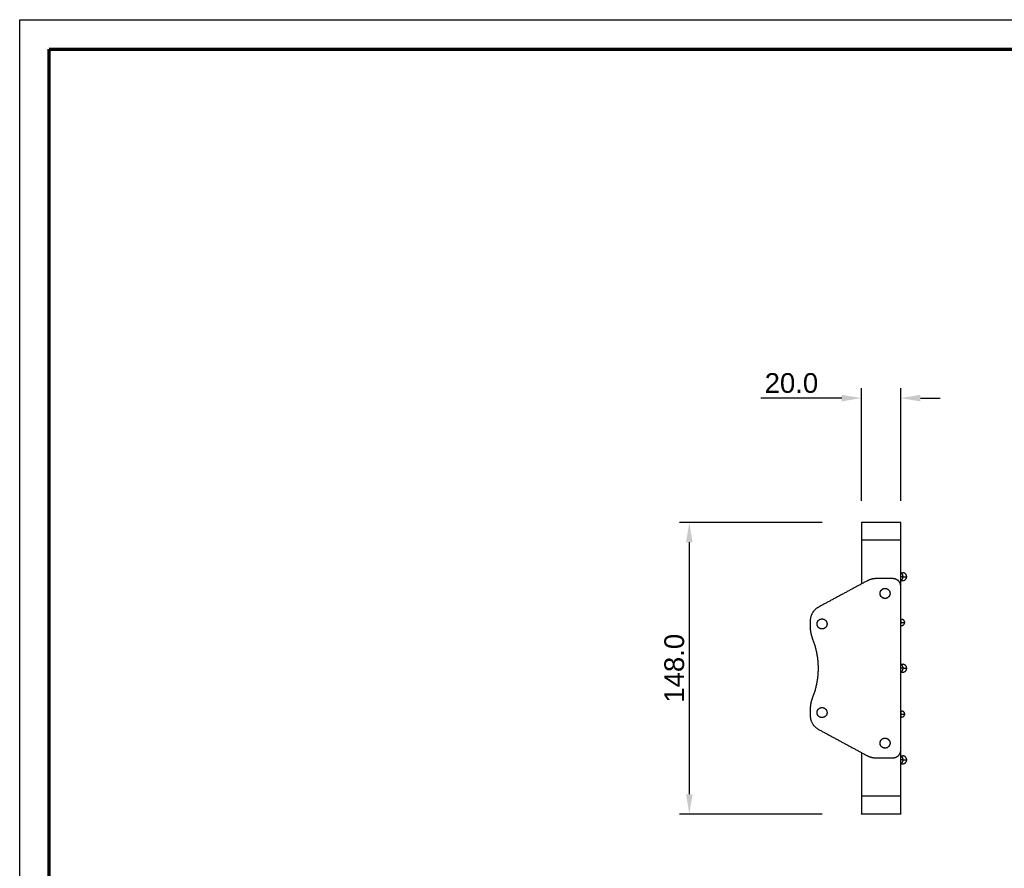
# Model space of a CAD drawing. Header units: millimetres. Extents: x 14749 to 15749, y -4769 to -3769.
# Tile 4 of 10: x 14749 to 15249, y -4200 to -3769. Entities that reach past the tile are written whole.
import ezdxf

# ---------------------------------------------------------------- set-up
doc = ezdxf.new("R2010")
doc.units = ezdxf.units.MM
doc.layers.add('ROXX NEO mini i_Guard', color=7, linetype='Continuous', true_color=0x000000)
doc.styles.add('Arial', font='arial.ttf')
doc.dimstyles.new('Arial', dxfattribs={"dimscale": 10, "dimtxt": 1, "dimasz": 1, "dimexe": 0.5, "dimexo": 2, "dimgap": 0.25, "dimtad": 1, "dimtoh": 1, "dimdec": 1, "dimzin": 1, "dimdsep": 46, "dimtxsty": 'Arial', "dimcen": 0.5, "dimazin": 1, "dimtfac": 1, "dimtdec": 4, "dimtix": 1, "dimtofl": 0, "dimtmove": 1, "dimatfit": 3, "dimfxl": 1, "dimtolj": 1, "dimtzin": 1, "dimarcsym": 0})

# ---------------------------------------------------------------- blocks, each defined once
blk = doc.blocks.new('*D2')
at = {"layer": 'Defpoints', "color": 0}
for p in [(15176.07, -4024.48), (15088.68, -4172.48), (15176.07, -4172.48)]:
    blk.add_point(p, dxfattribs=at)
at = {"layer": 'ROXX NEO mini i_Guard', "color": 0, "lineweight": -2}
for p, q in [((15156.07, -4024.48), (15083.68, -4024.48)), ((15088.68, -4034.48), (15088.68, -4162.48)), ((15156.07, -4172.48), (15083.68, -4172.48))]:
    blk.add_line(p, q, dxfattribs=at)
at = {"layer": 'ROXX NEO mini i_Guard', "color": 0}
for points in [[(15090.35, -4034.48), (15087.01, -4034.48), (15088.68, -4024.48)], [(15087.01, -4162.48), (15090.35, -4162.48), (15088.68, -4172.48)]]:
    blk.add_solid(points, dxfattribs=at)
at = {"layer": 'ROXX NEO mini i_Guard', "color": 0, "insert": (15081.07, -4098.48), "char_height": 10, "attachment_point": 5, "rotation": 90, "style": 'Arial'}
blk.add_mtext('\\A1;148.0', dxfattribs=at)
blk = doc.blocks.new('*D3')
at = {"layer": 'Defpoints', "color": 0}
for p in [(15176.07, -3961.32), (15176.07, -4033.48), (15196.07, -4033.48)]:
    blk.add_point(p, dxfattribs=at)
at = {"layer": 'ROXX NEO mini i_Guard', "color": 0, "lineweight": -2}
for p, q in [((15176.07, -4013.48), (15176.07, -3956.32)), ((15196.07, -4013.48), (15196.07, -3956.32)), ((15166.07, -3961.32), (15124.99, -3961.32)), ((15206.07, -3961.32), (15216.07, -3961.32))]:
    blk.add_line(p, q, dxfattribs=at)
at = {"layer": 'ROXX NEO mini i_Guard', "color": 0}
for points in [[(15166.07, -3962.99), (15166.07, -3959.65), (15176.07, -3961.32)], [(15206.07, -3959.65), (15206.07, -3962.99), (15196.07, -3961.32)]]:
    blk.add_solid(points, dxfattribs=at)
at = {"layer": 'ROXX NEO mini i_Guard', "color": 0, "insert": (15140.53, -3953.72), "char_height": 10, "attachment_point": 5, "style": 'Arial'}
blk.add_mtext('\\A1;20.0', dxfattribs=at)

msp = doc.modelspace()

# ---------------------------------------------------------------- linework, layer by layer
at = {"layer": 'ROXX NEO mini i_Guard'}
for p, q in [((14748.64, -4769.19), (14748.64, -3769.19)), ((14748.64, -3769.19), (15748.64, -3769.19))]:
    msp.add_line(p, q, dxfattribs=at)
at = {"layer": 'ROXX NEO mini i_Guard', "color": 250, "lineweight": 70, "true_color": 0x1a171b}
for p, q in [((14763.64, -4754.19), (14763.64, -3784.19)), ((14763.64, -3784.19), (15733.64, -3784.19))]:
    msp.add_line(p, q, dxfattribs=at)
at = {"layer": 'ROXX NEO mini i_Guard', "color": 18, "true_color": 0x000000}
for points, weights in [([(15176.07, -4024.48), (15176.07, -4024.48), (15176.07, -4033.48)], [1, 0.707106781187, 1]), ([(15176.07, -4024.48), (15176.07, -4024.48), (15176.07, -4033.48)], [1, 0.707106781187, 1]), ([(15196.07, -4033.48), (15196.07, -4024.48), (15196.07, -4024.48)], [1, 0.707106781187, 1]), ([(15196.07, -4033.48), (15196.07, -4024.48), (15196.07, -4024.48)], [1, 0.707106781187, 1]), ([(15196.07, -4049.98), (15197.07, -4049.98), (15197.07, -4049.98)], [0.959050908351, 0.88403836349, 0.862362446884]), ([(15196.07, -4049.98), (15197.07, -4049.98), (15197.07, -4049.98)], [0.959050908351, 0.88403836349, 0.862362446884]), ([(15199.07, -4051.98), (15199.07, -4049.98), (15197.07, -4049.98)], [1, 0.707106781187, 1]), ([(15199.07, -4051.98), (15199.07, -4049.98), (15197.07, -4049.98)], [1, 0.707106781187, 1]), ([(15196.07, -4053.98), (15197.07, -4053.98), (15197.07, -4053.98)], [0.958274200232, 0.883925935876, 0.862362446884]), ([(15196.07, -4053.98), (15197.07, -4053.98), (15197.07, -4053.98)], [0.958274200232, 0.883925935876, 0.862362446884]), ([(15196.22, -4053.8), (15196.62, -4053.98), (15197.07, -4053.98)], [0.880436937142, 0.916298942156, 1]), ([(15196.22, -4053.8), (15196.62, -4053.98), (15197.07, -4053.98)], [0.880436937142, 0.916298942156, 1]), ([(15197.07, -4053.98), (15199.07, -4053.98), (15199.07, -4051.98)], [1, 0.707106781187, 1]), ([(15197.07, -4053.98), (15199.07, -4053.98), (15199.07, -4051.98)], [1, 0.707106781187, 1]), ([(15154.26, -4067.46), (15150.07, -4069.73), (15150.07, -4074.5)], [1, 0.858885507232, 1]), ([(15154.26, -4067.46), (15150.07, -4069.73), (15150.07, -4074.5)], [1, 0.858885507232, 1]), ([(15196.07, -4073.73), (15196.57, -4073.73), (15196.57, -4073.73)], [0.917527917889, 0.877292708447, 0.862362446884]), ([(15196.07, -4073.73), (15196.57, -4073.73), (15196.57, -4073.73)], [0.917527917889, 0.877292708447, 0.862362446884]), ([(15198.07, -4075.23), (15198.07, -4073.73), (15196.57, -4073.73)], [1, 0.707106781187, 1]), ([(15198.07, -4075.23), (15198.07, -4073.73), (15196.57, -4073.73)], [1, 0.707106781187, 1]), ([(15150.07, -4077.7), (15150.07, -4080.58), (15151.14, -4083.26)], [1, 0.981980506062, 1]), ([(15150.07, -4077.7), (15150.07, -4080.58), (15151.14, -4083.26)], [1, 0.981980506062, 1]), ([(15196.07, -4076.73), (15196.57, -4076.73), (15196.57, -4076.73)], [0.917874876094, 0.877356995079, 0.862362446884]), ([(15196.07, -4076.73), (15196.57, -4076.73), (15196.57, -4076.73)], [0.917874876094, 0.877356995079, 0.862362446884]), ([(15196.08, -4076.65), (15196.32, -4076.73), (15196.57, -4076.73)], [0.900169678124, 0.936177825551, 1]), ([(15196.08, -4076.65), (15196.32, -4076.73), (15196.57, -4076.73)], [0.900169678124, 0.936177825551, 1]), ([(15151.14, -4083.26), (15157.22, -4098.48), (15151.14, -4113.7)], [1, 0.928571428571, 1]), ([(15151.14, -4083.26), (15157.22, -4098.48), (15151.14, -4113.7)], [1, 0.928571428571, 1]), ([(15196.1, -4096.48), (15197.07, -4096.48), (15197.07, -4096.48)], [0.95639946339, 0.883652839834, 0.862362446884]), ([(15196.1, -4096.48), (15197.07, -4096.48), (15197.07, -4096.48)], [0.95639946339, 0.883652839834, 0.862362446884]), ([(15199.07, -4098.48), (15199.07, -4096.48), (15197.07, -4096.48)], [1, 0.707106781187, 1]), ([(15199.07, -4098.48), (15199.07, -4096.48), (15197.07, -4096.48)], [1, 0.707106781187, 1]), ([(15197.07, -4100.48), (15199.07, -4100.48), (15199.07, -4098.48)], [1, 0.707106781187, 1]), ([(15197.07, -4100.48), (15199.07, -4100.48), (15199.07, -4098.48)], [1, 0.707106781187, 1]), ([(15196.08, -4100.48), (15197.07, -4100.48), (15197.07, -4100.48)], [0.957969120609, 0.883881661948, 0.862362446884]), ([(15196.08, -4100.48), (15197.07, -4100.48), (15197.07, -4100.48)], [0.957969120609, 0.883881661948, 0.862362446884]), ([(15151.14, -4113.7), (15150.07, -4116.38), (15150.07, -4119.27)], [1, 0.981980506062, 1]), ([(15151.14, -4113.7), (15150.07, -4116.38), (15150.07, -4119.27)], [1, 0.981980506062, 1]), ([(15150.07, -4122.46), (15150.07, -4127.23), (15154.26, -4129.5)], [1, 0.858885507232, 1]), ([(15150.07, -4122.46), (15150.07, -4127.23), (15154.26, -4129.5)], [1, 0.858885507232, 1]), ([(15196.07, -4120.23), (15196.57, -4120.23), (15196.57, -4120.23)], [0.917209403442, 0.877233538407, 0.862362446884]), ([(15196.07, -4120.23), (15196.57, -4120.23), (15196.57, -4120.23)], [0.917209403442, 0.877233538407, 0.862362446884]), ([(15196.07, -4123.23), (15196.57, -4123.23), (15196.57, -4123.23)], [0.917612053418, 0.877308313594, 0.862362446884]), ([(15196.07, -4123.23), (15196.57, -4123.23), (15196.57, -4123.23)], [0.917612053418, 0.877308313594, 0.862362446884]), ([(15196.09, -4123.15), (15196.32, -4123.23), (15196.57, -4123.23)], [0.900831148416, 0.936761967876, 1]), ([(15196.09, -4123.15), (15196.32, -4123.23), (15196.57, -4123.23)], [0.900831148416, 0.936761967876, 1]), ([(15198.07, -4121.73), (15198.07, -4120.23), (15196.57, -4120.23)], [1, 0.707106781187, 1]), ([(15198.07, -4121.73), (15198.07, -4120.23), (15196.57, -4120.23)], [1, 0.707106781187, 1]), ([(15196.1, -4142.98), (15197.07, -4142.98), (15197.07, -4142.98)], [0.956091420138, 0.883607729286, 0.862362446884]), ([(15196.1, -4142.98), (15197.07, -4142.98), (15197.07, -4142.98)], [0.956091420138, 0.883607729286, 0.862362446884]), ([(15199.07, -4144.98), (15199.07, -4142.98), (15197.07, -4142.98)], [1, 0.707106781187, 1]), ([(15199.07, -4144.98), (15199.07, -4142.98), (15197.07, -4142.98)], [1, 0.707106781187, 1]), ([(15197.07, -4146.98), (15199.07, -4146.98), (15199.07, -4144.98)], [1, 0.707106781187, 1]), ([(15197.07, -4146.98), (15199.07, -4146.98), (15199.07, -4144.98)], [1, 0.707106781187, 1]), ([(15196.08, -4146.98), (15197.07, -4146.98), (15197.07, -4146.98)], [0.957663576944, 0.883837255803, 0.862362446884]), ([(15196.08, -4146.98), (15197.07, -4146.98), (15197.07, -4146.98)], [0.957663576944, 0.883837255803, 0.862362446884]), ([(15176.07, -4163.48), (15176.07, -4172.48), (15176.07, -4172.48)], [1, 0.707106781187, 1]), ([(15176.07, -4163.48), (15176.07, -4172.48), (15176.07, -4172.48)], [1, 0.707106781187, 1]), ([(15196.07, -4172.48), (15196.07, -4172.48), (15196.07, -4163.48)], [1, 0.707106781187, 1]), ([(15196.07, -4172.48), (15196.07, -4172.48), (15196.07, -4163.48)], [1, 0.707106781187, 1])]:
    msp.add_rational_spline(points, weights, degree=2, dxfattribs=at)
for points in [[(15196.07, -4024.48), (15186.07, -4024.48), (15176.07, -4024.48)], [(15196.07, -4024.48), (15186.07, -4024.48), (15176.07, -4024.48)], [(15176.07, -4033.48), (15176.07, -4044.58), (15176.07, -4055.68)], [(15176.07, -4033.48), (15176.07, -4044.58), (15176.07, -4055.68)], [(15196.07, -4056.98), (15196.07, -4045.23), (15196.07, -4033.48)], [(15196.07, -4056.98), (15196.07, -4045.23), (15196.07, -4033.48)], [(15196.07, -4139.98), (15196.07, -4098.48), (15196.07, -4056.98)], [(15196.07, -4139.98), (15196.07, -4098.48), (15196.07, -4056.98)], [(15150.07, -4074.5), (15150.07, -4076.1), (15150.07, -4077.7)], [(15150.07, -4074.5), (15150.07, -4076.1), (15150.07, -4077.7)], [(15150.07, -4119.27), (15150.07, -4120.86), (15150.07, -4122.46)], [(15150.07, -4119.27), (15150.07, -4120.86), (15150.07, -4122.46)], [(15154.26, -4129.5), (15166.55, -4136.14), (15178.84, -4142.78)], [(15154.26, -4129.5), (15166.55, -4136.14), (15178.84, -4142.78)], [(15196.07, -4163.48), (15196.07, -4151.73), (15196.07, -4139.98)], [(15196.07, -4163.48), (15196.07, -4151.73), (15196.07, -4139.98)], [(15176.07, -4141.28), (15176.07, -4152.38), (15176.07, -4163.48)], [(15176.07, -4141.28), (15176.07, -4152.38), (15176.07, -4163.48)], [(15196.07, -4172.48), (15186.07, -4172.48), (15176.07, -4172.48)], [(15196.07, -4172.48), (15186.07, -4172.48), (15176.07, -4172.48)]]:
    msp.add_open_spline(points, degree=2, dxfattribs=at)
at = {"layer": 'ROXX NEO mini i_Guard', "color": 18, "lineweight": -3, "true_color": 0x000000}
for points in [[(15196.07, -4033.48), (15186.07, -4033.48), (15176.07, -4033.48)], [(15178.84, -4054.18), (15166.55, -4060.82), (15154.26, -4067.46)], [(15192.07, -4052.98), (15187.83, -4052.98), (15183.59, -4052.98)], [(15183.59, -4143.98), (15187.83, -4143.98), (15192.07, -4143.98)], [(15196.07, -4163.48), (15186.07, -4163.48), (15176.07, -4163.48)]]:
    msp.add_open_spline(points, degree=2, dxfattribs=at)
for points, weights in [([(15183.59, -4052.98), (15181.07, -4052.98), (15178.84, -4054.18)], [1, 0.969480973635, 1]), ([(15196.07, -4056.98), (15196.07, -4052.98), (15192.07, -4052.98)], [1, 0.707106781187, 1]), ([(15194.64, -4053.9), (15194.76, -4053.86), (15194.88, -4053.81)], [0.908144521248, 0.893444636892, 0.882703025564]), ([(15197.23, -4051.98), (15196.07, -4051.98), (15196.07, -4051.98)], [1, 0.957826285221, 1]), ([(15197.23, -4051.98), (15197.23, -4050.51), (15196.07, -4050.07)], [1, 0.766792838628, 0.904953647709]), ([(15196.09, -4053.88), (15197.23, -4053.43), (15197.23, -4051.98)], [0.902133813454, 0.76920626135, 1]), ([(15197.23, -4051.98), (15199.07, -4051.98), (15199.07, -4051.98)], [1, 0.957826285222, 1]), ([(15196.32, -4075.23), (15196.32, -4074.73), (15196.07, -4074.33)], [1, 0.878246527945, 0.857717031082]), ([(15196.07, -4076.13), (15196.32, -4075.73), (15196.32, -4075.23)], [0.857763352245, 0.878383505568, 1]), ([(15196.32, -4075.23), (15196.19, -4075.23), (15196.07, -4075.23)], [1, 0.995390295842, 0.991788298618]), ([(15196.32, -4075.23), (15198.07, -4075.23), (15198.07, -4075.23)], [1, 0.957826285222, 1]), ([(15196.57, -4076.73), (15198.07, -4076.73), (15198.07, -4075.23)], [1, 0.707106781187, 1]), ([(15197.23, -4098.48), (15196.07, -4098.48), (15196.07, -4098.48)], [1, 0.957826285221, 1]), ([(15197.23, -4098.48), (15197.23, -4097.01), (15196.07, -4096.57)], [1, 0.766792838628, 0.904953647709]), ([(15196.09, -4100.38), (15197.23, -4099.93), (15197.23, -4098.48)], [0.901715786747, 0.769569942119, 1]), ([(15197.23, -4098.48), (15199.07, -4098.48), (15199.07, -4098.48)], [1, 0.957826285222, 1]), ([(15196.22, -4100.3), (15196.62, -4100.48), (15197.07, -4100.48)], [0.880436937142, 0.916298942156, 1]), ([(15196.32, -4121.73), (15196.32, -4121.23), (15196.07, -4120.83)], [1, 0.878246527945, 0.857717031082]), ([(15196.07, -4122.63), (15196.32, -4122.23), (15196.32, -4121.73)], [0.857930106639, 0.878870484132, 1]), ([(15196.32, -4121.73), (15196.19, -4121.73), (15196.07, -4121.73)], [1, 0.995462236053, 0.991900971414]), ([(15196.32, -4121.73), (15198.07, -4121.73), (15198.07, -4121.73)], [1, 0.957826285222, 1]), ([(15196.57, -4123.23), (15198.07, -4123.23), (15198.07, -4121.73)], [1, 0.707106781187, 1]), ([(15192.07, -4143.98), (15196.07, -4143.98), (15196.07, -4139.98)], [1, 0.707106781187, 1]), ([(15178.84, -4142.78), (15181.07, -4143.98), (15183.59, -4143.98)], [1, 0.969480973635, 1]), ([(15194.88, -4143.16), (15194.76, -4143.1), (15194.63, -4143.06)], [0.882513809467, 0.89357572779, 0.908862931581]), ([(15197.23, -4144.98), (15196.07, -4144.98), (15196.07, -4144.98)], [1, 0.957826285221, 1]), ([(15197.23, -4144.98), (15197.23, -4143.54), (15196.09, -4143.08)], [1, 0.769901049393, 0.901336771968]), ([(15196.09, -4146.88), (15197.23, -4146.42), (15197.23, -4144.98)], [0.901300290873, 0.769932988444, 1]), ([(15197.23, -4144.98), (15199.07, -4144.98), (15199.07, -4144.98)], [1, 0.957826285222, 1]), ([(15196.22, -4146.8), (15196.62, -4146.98), (15197.07, -4146.98)], [0.880436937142, 0.916298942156, 1])]:
    msp.add_rational_spline(points, weights, degree=2, dxfattribs=at)
at = {"layer": 'ROXX NEO mini i_Guard', "color": 18, "true_color": 0x000000}
for points in [[(15188.07, -4063.03), (15185.52, -4063.03), (15185.52, -4060.48), (15185.52, -4057.93), (15188.07, -4057.93)], [(15188.07, -4063.03), (15185.52, -4063.03), (15185.52, -4060.48), (15185.52, -4057.93), (15188.07, -4057.93)], [(15188.07, -4057.93), (15190.62, -4057.93), (15190.62, -4060.48), (15190.62, -4063.03), (15188.07, -4063.03)], [(15188.07, -4057.93), (15190.62, -4057.93), (15190.62, -4060.48), (15190.62, -4063.03), (15188.07, -4063.03)], [(15156.07, -4078.53), (15153.52, -4078.53), (15153.52, -4075.98), (15153.52, -4073.43), (15156.07, -4073.43)], [(15156.07, -4078.53), (15153.52, -4078.53), (15153.52, -4075.98), (15153.52, -4073.43), (15156.07, -4073.43)], [(15156.07, -4073.43), (15158.62, -4073.43), (15158.62, -4075.98), (15158.62, -4078.53), (15156.07, -4078.53)], [(15156.07, -4073.43), (15158.62, -4073.43), (15158.62, -4075.98), (15158.62, -4078.53), (15156.07, -4078.53)], [(15156.07, -4123.53), (15153.52, -4123.53), (15153.52, -4120.98), (15153.52, -4118.43), (15156.07, -4118.43)], [(15156.07, -4123.53), (15153.52, -4123.53), (15153.52, -4120.98), (15153.52, -4118.43), (15156.07, -4118.43)], [(15156.07, -4118.43), (15158.62, -4118.43), (15158.62, -4120.98), (15158.62, -4123.53), (15156.07, -4123.53)], [(15156.07, -4118.43), (15158.62, -4118.43), (15158.62, -4120.98), (15158.62, -4123.53), (15156.07, -4123.53)], [(15188.07, -4139.03), (15185.52, -4139.03), (15185.52, -4136.48), (15185.52, -4133.93), (15188.07, -4133.93)], [(15188.07, -4139.03), (15185.52, -4139.03), (15185.52, -4136.48), (15185.52, -4133.93), (15188.07, -4133.93)], [(15188.07, -4133.93), (15190.62, -4133.93), (15190.62, -4136.48), (15190.62, -4139.03), (15188.07, -4139.03)], [(15188.07, -4133.93), (15190.62, -4133.93), (15190.62, -4136.48), (15190.62, -4139.03), (15188.07, -4139.03)]]:
    msp.add_rational_spline(points, [1, 0.707106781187, 1, 0.707106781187, 1], degree=2, knots=[0, 0, 0, 4.005531, 4.005531, 8.011061, 8.011061, 8.011061], dxfattribs=at)
at = {"layer": 'ROXX NEO mini i_Guard', "color": 2, "true_color": 0xffff00}
for points, weights, knots in [([(15187.2, -4062.83), (15184.85, -4061.96), (15185.72, -4059.62), (15186.06, -4058.7), (15186.93, -4058.25)], [1, 0.707106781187, 1, 0.860414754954, 0.853874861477], [0, 0, 0, 3.926991, 3.926991, 5.798492, 5.798492, 5.798492]), ([(15187.2, -4062.83), (15184.85, -4061.96), (15185.72, -4059.62), (15186.06, -4058.7), (15186.93, -4058.25)], [1, 0.707106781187, 1, 0.860414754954, 0.853874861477], [0, 0, 0, 3.926991, 3.926991, 5.798492, 5.798492, 5.798492]), ([(15188.08, -4138.98), (15187.48, -4138.99), (15186.94, -4138.72), (15184.71, -4137.59), (15185.83, -4135.36)], [0.874777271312, 0.909304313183, 1, 0.707106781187, 1], [2.710981, 2.710981, 2.710981, 3.926991, 3.926991, 7.853982, 7.853982, 7.853982]), ([(15188.08, -4138.98), (15187.48, -4138.99), (15186.94, -4138.72), (15184.71, -4137.59), (15185.83, -4135.36)], [0.874777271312, 0.909304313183, 1, 0.707106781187, 1], [2.710981, 2.710981, 2.710981, 3.926991, 3.926991, 7.853982, 7.853982, 7.853982])]:
    msp.add_rational_spline(points, weights, degree=2, knots=knots, dxfattribs=at)
msp.add_rational_spline([(15190.29, -4135.35), (15190.2, -4135.16), (15190.08, -4135)], [0.941930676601, 0.967318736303, 1], degree=2, dxfattribs=at)
msp.add_rational_spline([(15190.29, -4135.35), (15190.2, -4135.16), (15190.08, -4135)], [0.941930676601, 0.967318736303, 1], degree=2, dxfattribs=at)

# ---------------------------------------------------------------- dimensions: what is measured, and where the dimension line sits
at = {"layer": 'ROXX NEO mini i_Guard', "color": 5, "true_color": 0x0000ff}
dim = msp.add_linear_dim(base=(15176.07, -3961.32), p1=(15196.07, -4033.48), p2=(15176.07, -4033.48), dimstyle='Arial', override={"dimscale": 10, "dimtxt": 1, "dimasz": 1, "dimexe": 0.5, "dimexo": 2, "dimgap": 0.25, "dimtad": 1, "dimtih": 0, "dimtoh": 0, "dimdec": 1, "dimlfac": 1, "dimzin": 1, "dimtxsty": 'Arial', "dimsah": 0, "dimcen": 0.5, "dimadec": 2, "dimazin": 1, "dimtix": 0, "dimtmove": 0, "dimtzin": 1}, dxfattribs=at)
dim.commit()
dim.dimension.update_dxf_attribs({"geometry": '*D3', "text_midpoint": (15140.53, -3953.72)})
dim = msp.add_linear_dim(base=(15088.68, -4172.48), p1=(15176.07, -4024.48), p2=(15176.07, -4172.48), angle=90, dimstyle='Arial', override={"dimscale": 10, "dimtxt": 1, "dimasz": 1, "dimexe": 0.5, "dimexo": 2, "dimgap": 0.25, "dimtad": 1, "dimtih": 0, "dimtoh": 0, "dimdec": 1, "dimlfac": 1, "dimzin": 1, "dimtxsty": 'Arial', "dimsah": 0, "dimcen": 0.5, "dimadec": 2, "dimazin": 1, "dimtix": 0, "dimtmove": 0, "dimtzin": 1}, dxfattribs=at)
dim.commit()
dim.dimension.update_dxf_attribs({"geometry": '*D2', "text_midpoint": (15081.07, -4098.48)})

doc.saveas('drawing.dxf')
